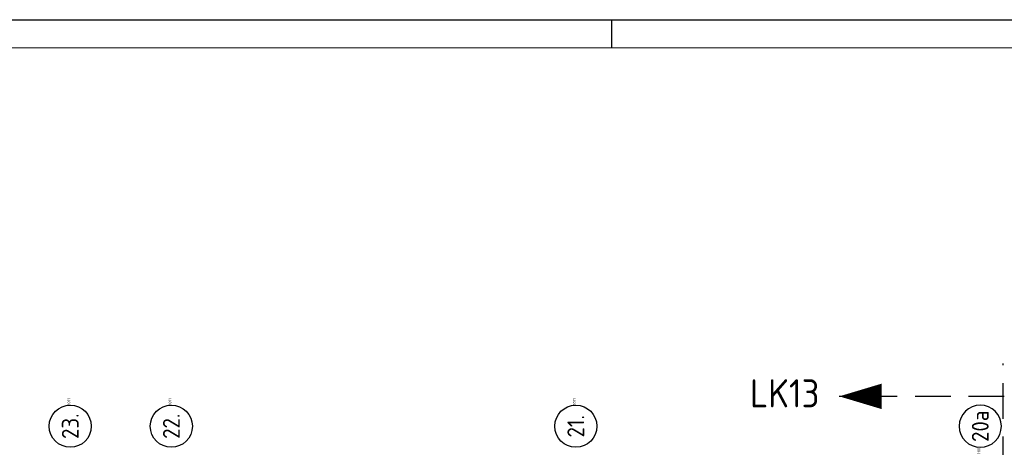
# Model space of a CAD drawing. Header units: millimetres. Extents: x -6587 to 112313, y 244 to 84344.
# Tile 53 of 55: x 65275 to 82803, y 76734 to 84344. Entities that reach past the tile are written whole.
import ezdxf
from ezdxf.enums import TextEntityAlignment as Align

# ---------------------------------------------------------------- set-up
doc = ezdxf.new("R2010")
doc.units = ezdxf.units.MM
doc.header["$LTSCALE"] = 100
doc.linetypes.add('DASHDOT', pattern=[9, 6, -1.5, 0, -1.5])
doc.linetypes.add('HIDDEN', pattern=[9.525, 6.35, -3.175])
doc.layers.get('0').update_dxf_attribs({"linetype": 'CONTINUOUS'})
for name, color, linetype in [('AL$7----_STRAMIEN', 1, 'DASHDOT'), ('ALN-----_BLOCKNAAM', 2, 'CONTINUOUS'), ('LIJN025', 10, 'CONTINUOUS'), ('LIJN050', 90, 'CONTINUOUS'), ('LIJN070', 130, 'CONTINUOUS'), ('TEKST25', 10, 'CONTINUOUS'), ('TEKST35', 50, 'CONTINUOUS'), ('TEKST50', 90, 'CONTINUOUS')]:
    doc.layers.add(name, color=color, linetype=linetype)
doc.styles.add('ISO', font='ISO.SHX')
doc.styles.add('MAATVOERING', font='iso.shx')
doc.styles.add('ROMAND', font='romand')
doc.styles.get("Standard").update_dxf_attribs({"font": 'iso.shx'})

# ---------------------------------------------------------------- blocks, each defined once
blk = doc.blocks.new('A0-G')
at = {"layer": 'LIJN025'}
blk.add_line((824, 836), (824, 841), dxfattribs=at)
blk.add_lwpolyline([(1189, 841), (1189, 0), (0, 0), (0, 841)], close=True, dxfattribs=at)
at = {"layer": 'LIJN050', "const_width": 0.2}
blk.add_lwpolyline([(1184, 836), (25, 836), (25, 5), (1184, 5)], close=True, dxfattribs=at)
at = {"layer": 'TEKST25', "style": 'ROMAND', "width": 2.899115}
blk.add_attdef('STATUS', text='', height=2.5, dxfattribs=at).set_placement((1143, 71.5), (1182, 71.5), align=Align.FIT)
at = {"layer": 'TEKST25', "style": 'ISO'}
for tag, p in [('E', (1144.25, 66)), ('NAAM-E', (1155.75, 66)), ('DATUM-E', (1174, 66)), ('D', (1144.25, 61)), ('NAAM-D', (1155.75, 61)), ('DATUM-D', (1174, 61)), ('C', (1144.25, 56)), ('NAAM-C', (1155.75, 56)), ('DATUM-C', (1174, 56)), ('B', (1144.25, 51)), ('NAAM-B', (1155.75, 51)), ('DATUM-B', (1174, 51)), ('A', (1144.25, 46)), ('NAAM-A', (1155.75, 46)), ('DATUM-A', (1174, 46))]:
    blk.add_attdef(tag, text='', height=2.5, dxfattribs=at).set_placement(p, align=Align.CENTER)
for tag, p in [('DATUM', (1021.75, 36.25)), ('SCHAAL', (1057, 36.25)), ('GETEKEND', (1087.25, 36.25)), ('GECONTOL.', (1122, 36.25)), ('FORMAAT', (1152.25, 28.25))]:
    blk.add_attdef(tag, p, '', height=2.5, dxfattribs=at)
at = {"layer": 'TEKST35', "style": 'ISO'}
for tag, p in [('PROJECT', (1023.5, 72.5)), ('PLAATS', (1023.5, 63.5)), ('INSTALLATIE-REGEL1', (1023.5, 52.5)), ('INSTALLATIE-REGEL2', (1023.5, 43.5))]:
    blk.add_attdef(tag, p, '', height=4, dxfattribs=at)
blk.add_attdef('PROJ.NR.', text='', height=4, dxfattribs=at).set_placement((1170, 23), align=Align.CENTER)
at = {"layer": 'TEKST50', "style": 'ISO'}
blk.add_attdef('FILE-NAAM', text='', height=5, dxfattribs=at).set_placement((1162.5, 7.5), align=Align.CENTER)
blk = doc.blocks.new('1011')
at = {"layer": 'AL$7----_STRAMIEN', "color": 7, "linetype": 'Continuous'}
blk.add_circle((-750, 0), 750, dxfattribs=at)
at = {"layer": 'AL$7----_STRAMIEN', "color": 3, "linetype": 'Continuous'}
blk.add_attdef('STR-NAAM', text='', height=600, rotation=360, dxfattribs=at).set_placement((-750, 0), align=Align.MIDDLE)
at = {"layer": 'ALN-----_BLOCKNAAM', "linetype": 'Continuous'}
blk.add_text('1011', height=100, dxfattribs=at).set_placement((0, 0))

msp = doc.modelspace()

# ---------------------------------------------------------------- linework, layer by layer
at = {"layer": 'LIJN050'}
msp.add_lwpolyline([(79864, 77640.8, 0, 452.5, 0), (80618.2, 77640.8, 452.5, 452.5, 0)], format="xyseb", dxfattribs=at)
at = {"layer": 'LIJN070', "linetype": 'HIDDEN'}
for p, q in [((82784, 45808.8), (82784, 78227.7)), ((82800.4, 77640.8), (79864, 77640.8))]:
    msp.add_line(p, q, dxfattribs=at)

# ---------------------------------------------------------------- block references
at = {"xscale": 100, "yscale": 100, "zscale": 100}
msp.add_blockref('A0-G', (-6587, 243.8), dxfattribs=at)
at = {"layer": 'AL$7----_STRAMIEN', "xscale": 0.5, "yscale": 0.5, "zscale": 0.5, "rotation": 90}
for p, values in [((66174.8, 77484.4), {'STR-NAAM': '23.'}), ((67974.8, 77484.4), {'STR-NAAM': '22.'}), ((75174.8, 77484.4), {'STR-NAAM': '21.'})]:
    msp.add_blockref('1011', p, dxfattribs=at).add_auto_attribs(values)
at = {"layer": 'AL$7----_STRAMIEN'}
ref = msp.add_blockref('1011', (82374.8, 76734.4), dxfattribs=dict(at, xscale=-0.5, yscale=0.5, zscale=0.5, rotation=90))
ref.add_attrib('STR-NAAM', '20a', dxfattribs={"color": 3, "linetype": 'Continuous', "height": 300, "rotation": 90}).set_placement((82374.8, 77109.4), align=Align.MIDDLE)

# ---------------------------------------------------------------- texts
at = {"layer": 'TEKST50', "style": 'MAATVOERING'}
msp.add_text('LK13', height=500, dxfattribs=at).set_placement((78275.6, 77444.5))

doc.saveas('drawing.dxf')
